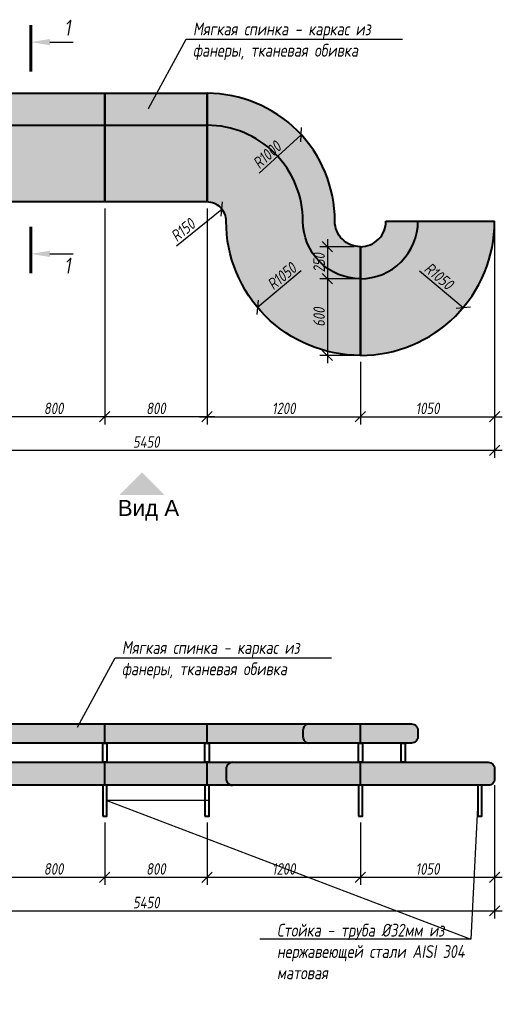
# Model space of a CAD drawing. Header units: millimetres. Extents: x 42571 to 146629, y -34435 to 73146.
# Tile 78 of 93: x 91829 to 95605, y 4436 to 12134. Entities that reach past the tile are written whole.
import ezdxf
from ezdxf import colors
from ezdxf.entities.mleader import LeaderData, LeaderLine
from ezdxf.math import Vec2, Vec3

# ---------------------------------------------------------------- set-up
doc = ezdxf.new("R2010")
doc.units = ezdxf.units.MM
doc.layers.get('Defpoints').update_dxf_attribs({"color": 31})
for name, color, linetype, lineweight in [('dim_meb', 7, 'Continuous', 5), ('dim_per', 250, 'Continuous', 9), ('wall_obm', 172, 'Continuous', 40)]:
    doc.layers.add(name, color=color, linetype=linetype, lineweight=lineweight)
doc.styles.add('fl_iso paper', font='isocpeur.ttf', dxfattribs={"width": 0.8, "oblique": 10})
doc.styles.add('GEN mobiliers$0$Arial', font='arial.ttf')
doc.styles.add('In tre', font='isocpeur.ttf', dxfattribs={"width": 0.8, "oblique": 10})
doc.styles.get("Standard").update_dxf_attribs({"font": 'arial.ttf'})
doc.dimstyles.new('In tre 1_50', dxfattribs={"dimtxt": 90, "dimasz": 80, "dimexe": 60, "dimexo": 50, "dimgap": 20, "dimtad": 1, "dimdec": 0, "dimrnd": 5, "dimzin": 0, "dimdsep": 46, "dimtxsty": 'fl_iso paper', "dimblk": 'OBLIQUE', "dimcen": 0, "dimdle": 60, "dimadec": 0, "dimazin": 0, "dimtfac": 1, "dimtdec": 0, "dimtofl": 0, "dimtmove": 1, "dimatfit": 1, "dimfxl": 40, "dimtolj": 1, "dimtzin": 0, "dimarcsym": 1})

# ---------------------------------------------------------------- blocks, each defined once
blk = doc.blocks.new('_Oblique')
at = {"color": 0, "linetype": 'ByBlock', "lineweight": -2}
blk.add_line((-0.5, -0.5), (0.5, 0.5), dxfattribs=at)
blk = doc.blocks.new('*D671')
at = {"layer": 'Defpoints', "color": 0, "transparency": 16777216}
for p in [(93294.8, 10709.1), (94494.8, 9509.1), (94494.8, 9030.4)]:
    blk.add_point(p, dxfattribs=at)
at = {"layer": 'dim_meb', "color": 0, "lineweight": -2, "transparency": 16777216}
for p, q in [((93294.8, 10659.1), (93294.8, 8970.4)), ((94494.8, 9459.1), (94494.8, 8970.4)), ((93234.8, 9030.4), (94554.8, 9030.4))]:
    blk.add_line(p, q, dxfattribs=at)
at = {"layer": 'dim_meb', "color": 0, "lineweight": -2, "transparency": 16777216, "xscale": 80, "yscale": 80, "zscale": 80, "rotation": 180}
blk.add_blockref('_Oblique', (93294.8, 9030.4), dxfattribs=at)
at = {"layer": 'dim_meb', "color": 0, "lineweight": -2, "transparency": 16777216, "xscale": 80, "yscale": 80, "zscale": 80}
blk.add_blockref('_Oblique', (94494.8, 9030.4), dxfattribs=at)
at = {"layer": 'dim_meb', "color": 0, "transparency": 16777216, "insert": (93894.8, 9095.4), "char_height": 90, "attachment_point": 5, "style": 'fl_iso paper'}
blk.add_mtext('\\A1;1200', dxfattribs=at)
blk = doc.blocks.new('*D679')
at = {"layer": 'Defpoints', "color": 0, "transparency": 16777216}
for p in [(90094.8, 10759.1), (95544.8, 10559.1), (95544.8, 8767.6)]:
    blk.add_point(p, dxfattribs=at)
at = {"layer": 'dim_meb', "color": 0, "lineweight": -2, "transparency": 16777216}
for p, q in [((90094.8, 10709.1), (90094.8, 8707.6)), ((95544.8, 10509.1), (95544.8, 8707.6)), ((90034.8, 8767.6), (95604.8, 8767.6))]:
    blk.add_line(p, q, dxfattribs=at)
at = {"layer": 'dim_meb', "color": 0, "lineweight": -2, "transparency": 16777216, "xscale": 80, "yscale": 80, "zscale": 80, "rotation": 180}
blk.add_blockref('_Oblique', (90094.8, 8767.6), dxfattribs=at)
at = {"layer": 'dim_meb', "color": 0, "lineweight": -2, "transparency": 16777216, "xscale": 80, "yscale": 80, "zscale": 80}
blk.add_blockref('_Oblique', (95544.8, 8767.6), dxfattribs=at)
at = {"layer": 'dim_meb', "color": 0, "transparency": 16777216, "insert": (92819.8, 8832.6), "char_height": 90, "attachment_point": 5, "style": 'fl_iso paper'}
blk.add_mtext('\\A1;5450', dxfattribs=at)
blk = doc.blocks.new('*D684')
at = {"layer": 'Defpoints', "color": 0, "transparency": 16777216}
for p in [(93411.1, 10653.8), (93294.8, 10559.1)]:
    blk.add_point(p, dxfattribs=at)
at = {"layer": 'dim_meb', "color": 0, "lineweight": -2, "transparency": 16777216}
blk.add_line((93056.7, 10365.2), (93411.1, 10653.8), dxfattribs=at)
at = {"layer": 'dim_meb', "color": 0, "lineweight": -2, "transparency": 16777216, "xscale": 80, "yscale": 80, "zscale": 80, "rotation": 39.15276142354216}
blk.add_blockref('_Oblique', (93411.1, 10653.8), dxfattribs=at)
at = {"layer": 'dim_meb', "color": 0, "transparency": 16777216, "insert": (93107.2, 10490.1), "char_height": 90, "attachment_point": 5, "rotation": 39.15276, "style": 'fl_iso paper'}
blk.add_mtext('\\A1;R150', dxfattribs=at)
blk = doc.blocks.new('*D692')
at = {"layer": 'Defpoints', "color": 0, "transparency": 16777216}
for p in [(94031.9, 11234.8), (93294.8, 10559.1)]:
    blk.add_point(p, dxfattribs=at)
at = {"layer": 'dim_meb', "color": 0, "lineweight": -2, "transparency": 16777216}
blk.add_line((93702.9, 10933.2), (94031.9, 11234.8), dxfattribs=at)
at = {"layer": 'dim_meb', "color": 0, "lineweight": -2, "transparency": 16777216, "xscale": 80, "yscale": 80, "zscale": 80, "rotation": 42.51354809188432}
blk.add_blockref('_Oblique', (94031.9, 11234.8), dxfattribs=at)
at = {"layer": 'dim_meb', "color": 0, "transparency": 16777216, "insert": (93764.5, 11077.9), "char_height": 90, "attachment_point": 5, "rotation": 42.51355, "style": 'fl_iso paper'}
blk.add_mtext('\\A1;R1000', dxfattribs=at)
blk = doc.blocks.new('*D710')
at = {"layer": 'Defpoints', "color": 0, "transparency": 16777216}
for p in [(91694.8, 5908.4), (92494.8, 5908.4), (92494.8, 5429.7)]:
    blk.add_point(p, dxfattribs=at)
at = {"layer": 'dim_meb', "color": 0, "lineweight": -2, "transparency": 16777216}
for p, q in [((91694.8, 5858.4), (91694.8, 5369.7)), ((92494.8, 5858.4), (92494.8, 5369.7)), ((91634.8, 5429.7), (92554.8, 5429.7))]:
    blk.add_line(p, q, dxfattribs=at)
at = {"layer": 'dim_meb', "color": 0, "lineweight": -2, "transparency": 16777216, "xscale": 80, "yscale": 80, "zscale": 80, "rotation": 180}
blk.add_blockref('_Oblique', (91694.8, 5429.7), dxfattribs=at)
at = {"layer": 'dim_meb', "color": 0, "lineweight": -2, "transparency": 16777216, "xscale": 80, "yscale": 80, "zscale": 80}
blk.add_blockref('_Oblique', (92494.8, 5429.7), dxfattribs=at)
at = {"layer": 'dim_meb', "color": 0, "transparency": 16777216, "insert": (92094.8, 5494.7), "char_height": 90, "attachment_point": 5, "style": 'fl_iso paper'}
blk.add_mtext('\\A1;800', dxfattribs=at)
blk = doc.blocks.new('*D711')
at = {"layer": 'Defpoints', "color": 0, "transparency": 16777216}
for p in [(93294.8, 5908.4), (94494.8, 5858.4), (94494.8, 5429.7)]:
    blk.add_point(p, dxfattribs=at)
at = {"layer": 'dim_meb', "color": 0, "lineweight": -2, "transparency": 16777216}
for p, q in [((93294.8, 5858.4), (93294.8, 5369.7)), ((94494.8, 5808.4), (94494.8, 5369.7)), ((93234.8, 5429.7), (94554.8, 5429.7))]:
    blk.add_line(p, q, dxfattribs=at)
at = {"layer": 'dim_meb', "color": 0, "lineweight": -2, "transparency": 16777216, "xscale": 80, "yscale": 80, "zscale": 80, "rotation": 180}
blk.add_blockref('_Oblique', (93294.8, 5429.7), dxfattribs=at)
at = {"layer": 'dim_meb', "color": 0, "lineweight": -2, "transparency": 16777216, "xscale": 80, "yscale": 80, "zscale": 80}
blk.add_blockref('_Oblique', (94494.8, 5429.7), dxfattribs=at)
at = {"layer": 'dim_meb', "color": 0, "transparency": 16777216, "insert": (93894.8, 5494.7), "char_height": 90, "attachment_point": 5, "style": 'fl_iso paper'}
blk.add_mtext('\\A1;1200', dxfattribs=at)
blk = doc.blocks.new('*D716')
at = {"layer": 'Defpoints', "color": 0, "transparency": 16777216}
for p in [(95544.8, 6198.4), (94494.8, 5908.4), (95544.8, 5429.7)]:
    blk.add_point(p, dxfattribs=at)
at = {"layer": 'dim_meb', "color": 0, "lineweight": -2, "transparency": 16777216}
for p, q in [((95544.8, 6148.4), (95544.8, 5369.7)), ((94494.8, 5858.4), (94494.8, 5369.7)), ((94434.8, 5429.7), (95604.8, 5429.7))]:
    blk.add_line(p, q, dxfattribs=at)
at = {"layer": 'dim_meb', "color": 0, "lineweight": -2, "transparency": 16777216, "xscale": 80, "yscale": 80, "zscale": 80, "rotation": 180}
blk.add_blockref('_Oblique', (94494.8, 5429.7), dxfattribs=at)
at = {"layer": 'dim_meb', "color": 0, "lineweight": -2, "transparency": 16777216, "xscale": 80, "yscale": 80, "zscale": 80}
blk.add_blockref('_Oblique', (95544.8, 5429.7), dxfattribs=at)
at = {"layer": 'dim_meb', "color": 0, "transparency": 16777216, "insert": (95019.8, 5494.7), "char_height": 90, "attachment_point": 5, "style": 'fl_iso paper'}
blk.add_mtext('\\A1;1050', dxfattribs=at)
blk = doc.blocks.new('*D707')
at = {"layer": 'Defpoints', "color": 0, "transparency": 16777216}
for p in [(90094.8, 6198.4), (95544.8, 6198.4), (95544.8, 5166.9)]:
    blk.add_point(p, dxfattribs=at)
at = {"layer": 'dim_meb', "color": 0, "lineweight": -2, "transparency": 16777216}
for p, q in [((90094.8, 6148.4), (90094.8, 5106.9)), ((95544.8, 6148.4), (95544.8, 5106.9)), ((90034.8, 5166.9), (95604.8, 5166.9))]:
    blk.add_line(p, q, dxfattribs=at)
at = {"layer": 'dim_meb', "color": 0, "lineweight": -2, "transparency": 16777216, "xscale": 80, "yscale": 80, "zscale": 80, "rotation": 180}
blk.add_blockref('_Oblique', (90094.8, 5166.9), dxfattribs=at)
at = {"layer": 'dim_meb', "color": 0, "lineweight": -2, "transparency": 16777216, "xscale": 80, "yscale": 80, "zscale": 80}
blk.add_blockref('_Oblique', (95544.8, 5166.9), dxfattribs=at)
at = {"layer": 'dim_meb', "color": 0, "transparency": 16777216, "insert": (92819.8, 5231.9), "char_height": 90, "attachment_point": 5, "style": 'fl_iso paper'}
blk.add_mtext('\\A1;5450', dxfattribs=at)
blk = doc.blocks.new('*D1160')
at = {"layer": 'Defpoints', "color": 0, "transparency": 16777216}
for p in [(92494.8, 10709.1), (93294.8, 10709.1), (92494.8, 9030.4)]:
    blk.add_point(p, dxfattribs=at)
at = {"layer": 'dim_meb', "color": 0, "lineweight": -2, "transparency": 16777216}
for p, q in [((92494.8, 10659.1), (92494.8, 8970.4)), ((93294.8, 10659.1), (93294.8, 8970.4)), ((93354.8, 9030.4), (92434.8, 9030.4))]:
    blk.add_line(p, q, dxfattribs=at)
at = {"layer": 'dim_meb', "color": 0, "lineweight": -2, "transparency": 16777216, "xscale": 80, "yscale": 80, "zscale": 80, "rotation": 180}
blk.add_blockref('_Oblique', (92494.8, 9030.4), dxfattribs=at)
at = {"layer": 'dim_meb', "color": 0, "lineweight": -2, "transparency": 16777216, "xscale": 80, "yscale": 80, "zscale": 80}
blk.add_blockref('_Oblique', (93294.8, 9030.4), dxfattribs=at)
at = {"layer": 'dim_meb', "color": 0, "transparency": 16777216, "insert": (92894.8, 9095.4), "char_height": 90, "attachment_point": 5, "style": 'fl_iso paper'}
blk.add_mtext('\\A1;800', dxfattribs=at)
blk = doc.blocks.new('*D1161')
at = {"layer": 'Defpoints', "color": 0, "transparency": 16777216}
for p in [(91694.8, 10709.1), (92494.8, 10709.1), (91694.8, 9030.4)]:
    blk.add_point(p, dxfattribs=at)
at = {"layer": 'dim_meb', "color": 0, "lineweight": -2, "transparency": 16777216}
for p, q in [((91694.8, 10659.1), (91694.8, 8970.4)), ((92494.8, 10659.1), (92494.8, 8970.4)), ((92554.8, 9030.4), (91634.8, 9030.4))]:
    blk.add_line(p, q, dxfattribs=at)
at = {"layer": 'dim_meb', "color": 0, "lineweight": -2, "transparency": 16777216, "xscale": 80, "yscale": 80, "zscale": 80, "rotation": 180}
blk.add_blockref('_Oblique', (91694.8, 9030.4), dxfattribs=at)
at = {"layer": 'dim_meb', "color": 0, "lineweight": -2, "transparency": 16777216, "xscale": 80, "yscale": 80, "zscale": 80}
blk.add_blockref('_Oblique', (92494.8, 9030.4), dxfattribs=at)
at = {"layer": 'dim_meb', "color": 0, "transparency": 16777216, "insert": (92094.8, 9095.4), "char_height": 90, "attachment_point": 5, "style": 'fl_iso paper'}
blk.add_mtext('\\A1;800', dxfattribs=at)
blk = doc.blocks.new('*D2073')
at = {"layer": 'Defpoints', "color": 0, "transparency": 16777216}
for p in [(95544.8, 9608.3), (94494.8, 9214.7), (95544.8, 9030.4)]:
    blk.add_point(p, dxfattribs=at)
at = {"layer": 'dim_meb', "color": 0, "lineweight": -2, "transparency": 16777216}
for p, q in [((95544.8, 9558.3), (95544.8, 8970.4)), ((94494.8, 9164.7), (94494.8, 8970.4)), ((94434.8, 9030.4), (95604.8, 9030.4))]:
    blk.add_line(p, q, dxfattribs=at)
at = {"layer": 'dim_meb', "color": 0, "lineweight": -2, "transparency": 16777216, "xscale": 80, "yscale": 80, "zscale": 80, "rotation": 180}
blk.add_blockref('_Oblique', (94494.8, 9030.4), dxfattribs=at)
at = {"layer": 'dim_meb', "color": 0, "lineweight": -2, "transparency": 16777216, "xscale": 80, "yscale": 80, "zscale": 80}
blk.add_blockref('_Oblique', (95544.8, 9030.4), dxfattribs=at)
at = {"layer": 'dim_meb', "color": 0, "transparency": 16777216, "insert": (95019.8, 9095.4), "char_height": 90, "attachment_point": 5, "style": 'fl_iso paper'}
blk.add_mtext('\\A1;1050', dxfattribs=at)
blk = doc.blocks.new('*D2075')
at = {"layer": 'Defpoints', "color": 0, "transparency": 16777216}
for p in [(94494.8, 10559.1), (93690.1, 9884.5)]:
    blk.add_point(p, dxfattribs=at)
at = {"layer": 'dim_meb', "color": 0, "lineweight": -2, "transparency": 16777216}
blk.add_line((94032.1, 10171.2), (93690.1, 9884.5), dxfattribs=at)
at = {"layer": 'dim_meb', "color": 0, "lineweight": -2, "transparency": 16777216, "xscale": 80, "yscale": 80, "zscale": 80, "rotation": 219.9703255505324}
blk.add_blockref('_Oblique', (93690.1, 9884.5), dxfattribs=at)
at = {"layer": 'dim_meb', "color": 0, "transparency": 16777216, "insert": (93880.6, 10129.1), "char_height": 90, "attachment_point": 5, "rotation": 39.97033, "style": 'fl_iso paper'}
blk.add_mtext('\\A1;R1050', dxfattribs=at)
blk = doc.blocks.new('*D2076')
at = {"layer": 'Defpoints', "color": 0, "transparency": 16777216}
for p in [(94494.8, 10559.1), (95299.5, 9884.5)]:
    blk.add_point(p, dxfattribs=at)
at = {"layer": 'dim_meb', "color": 0, "lineweight": -2, "transparency": 16777216}
blk.add_line((94957.5, 10171.2), (95299.5, 9884.5), dxfattribs=at)
blk.add_arc((94494.8, 10559.1), 1050, 272.72837, 323.30372, dxfattribs=at)
at = {"layer": 'dim_meb', "color": 0, "lineweight": -2, "transparency": 16777216, "xscale": 80, "yscale": 80, "zscale": 80, "rotation": 320.0296744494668}
blk.add_blockref('_Oblique', (95299.5, 9884.5), dxfattribs=at)
at = {"layer": 'dim_meb', "color": 0, "transparency": 16777216, "insert": (95108.9, 10129.1), "char_height": 90, "attachment_point": 5, "rotation": 320.02967, "style": 'fl_iso paper'}
blk.add_mtext('\\A1;R1050', dxfattribs=at)
blk = doc.blocks.new('*D2077')
at = {"layer": 'Defpoints', "color": 0, "transparency": 16777216}
for p in [(94494.8, 10359.1), (94236.8, 10109.1), (94494.8, 10109.1)]:
    blk.add_point(p, dxfattribs=at)
at = {"layer": 'dim_meb', "color": 0, "lineweight": -2, "transparency": 16777216}
for p, q in [((94236.8, 10419.1), (94236.8, 10049.1)), ((94444.8, 10359.1), (94176.8, 10359.1)), ((94444.8, 10109.1), (94176.8, 10109.1))]:
    blk.add_line(p, q, dxfattribs=at)
at = {"layer": 'dim_meb', "color": 0, "lineweight": -2, "transparency": 16777216, "xscale": 80, "yscale": 80, "zscale": 80}
for p, rotation in [((94236.8, 10359.1), 90), ((94236.8, 10109.1), 270)]:
    blk.add_blockref('_Oblique', p, dxfattribs=dict(at, rotation=rotation))
at = {"layer": 'dim_meb', "color": 0, "transparency": 16777216, "insert": (94171.8, 10234.1), "char_height": 90, "attachment_point": 5, "rotation": 90, "style": 'fl_iso paper'}
blk.add_mtext('\\A1;250', dxfattribs=at)
blk = doc.blocks.new('*D2078')
at = {"layer": 'Defpoints', "color": 0, "transparency": 16777216}
for p in [(94494.8, 10109.1), (94236.8, 9509.1), (94494.8, 9509.1)]:
    blk.add_point(p, dxfattribs=at)
at = {"layer": 'dim_meb', "color": 0, "lineweight": -2, "transparency": 16777216}
for p, q in [((94236.8, 10169.1), (94236.8, 9449.1)), ((94444.8, 10109.1), (94176.8, 10109.1)), ((94444.8, 9509.1), (94176.8, 9509.1))]:
    blk.add_line(p, q, dxfattribs=at)
at = {"layer": 'dim_meb', "color": 0, "lineweight": -2, "transparency": 16777216, "xscale": 80, "yscale": 80, "zscale": 80}
for p, rotation in [((94236.8, 10109.1), 90), ((94236.8, 9509.1), 270)]:
    blk.add_blockref('_Oblique', p, dxfattribs=dict(at, rotation=rotation))
at = {"layer": 'dim_meb', "color": 0, "transparency": 16777216, "insert": (94171.8, 9809.1), "char_height": 90, "attachment_point": 5, "rotation": 90, "style": 'fl_iso paper'}
blk.add_mtext('\\A1;600', dxfattribs=at)
blk = doc.blocks.new('*D2079')
at = {"layer": 'Defpoints', "color": 0, "transparency": 16777216}
for p in [(92494.8, 5908.4), (93294.8, 5908.4), (93294.8, 5429.7)]:
    blk.add_point(p, dxfattribs=at)
at = {"layer": 'dim_meb', "color": 0, "lineweight": -2, "transparency": 16777216}
for p, q in [((92494.8, 5858.4), (92494.8, 5369.7)), ((93294.8, 5858.4), (93294.8, 5369.7)), ((92434.8, 5429.7), (93354.8, 5429.7))]:
    blk.add_line(p, q, dxfattribs=at)
at = {"layer": 'dim_meb', "color": 0, "lineweight": -2, "transparency": 16777216, "xscale": 80, "yscale": 80, "zscale": 80, "rotation": 180}
blk.add_blockref('_Oblique', (92494.8, 5429.7), dxfattribs=at)
at = {"layer": 'dim_meb', "color": 0, "lineweight": -2, "transparency": 16777216, "xscale": 80, "yscale": 80, "zscale": 80}
blk.add_blockref('_Oblique', (93294.8, 5429.7), dxfattribs=at)
at = {"layer": 'dim_meb', "color": 0, "transparency": 16777216, "insert": (92894.8, 5494.7), "char_height": 90, "attachment_point": 5, "style": 'fl_iso paper'}
blk.add_mtext('\\A1;800', dxfattribs=at)

msp = doc.modelspace()

# ---------------------------------------------------------------- hatches: boundary and pattern name
msp.add_hatch(color=256).paths.add_polyline_path([(92963.3, 8417.5), (92609.7, 8417.5), (92786.5, 8594.3)])
at = {"layer": 'dim_meb', "linetype": 'ByBlock', "true_color": 0xc0ada0, "transparency": 33554534}
h = msp.add_hatch(color=253, dxfattribs=at)
h.dxf.hatch_style = 2
h.paths.add_polyline_path([(90894.8, 11559.1), (90144.8, 11559.1, 0.414214), (90094.8, 11509.1), (90094.8, 11359.1, 0.414214), (90144.8, 11309.1), (90894.8, 11309.1)])
h.paths.add_polyline_path([(90894.8, 11309.1), (90144.8, 11309.1, -0.414214), (90094.8, 11359.1), (90094.8, 10759.1, 0.414214), (90144.8, 10709.1), (90894.8, 10709.1)])
h.paths.add_polyline_path([(91694.8, 11559.1), (90894.8, 11559.1), (90894.8, 11309.1), (91694.8, 11309.1)])
h.paths.add_polyline_path([(91694.8, 11309.1), (90894.8, 11309.1), (90894.8, 10709.1), (91694.8, 10709.1)])
h.paths.add_polyline_path([(92494.8, 11559.1), (91694.8, 11559.1), (91694.8, 11309.1), (92494.8, 11309.1)])
h.paths.add_polyline_path([(92494.8, 11309.1), (91694.8, 11309.1), (91694.8, 10709.1), (92494.8, 10709.1)])
h.paths.add_polyline_path([(93294.8, 11559.1), (92494.8, 11559.1), (92494.8, 11309.1), (93294.8, 11309.1)])
h.paths.add_polyline_path([(93294.8, 11309.1), (92494.8, 11309.1), (92494.8, 10709.1), (93294.8, 10709.1)])
h.paths.add_polyline_path([(93294.8, 11559.1), (93294.8, 11309.1, -0.414214), (94044.8, 10559.1, 0.414214), (94494.8, 10109.1), (94494.8, 10359.1, -0.414214), (94294.8, 10559.1, 0.414214)])
h.paths.add_polyline_path([(93294.8, 11309.1), (93294.8, 10709.1, -0.414214), (93444.8, 10559.1, 0.414214), (94494.8, 9509.1), (94494.8, 10109.1, -0.414214), (94044.8, 10559.1, 0.414214)])
h.paths.add_polyline_path([(94944.8, 10559.1), (94694.8, 10559.1, -0.414214), (94494.8, 10359.1), (94494.8, 10109.1, 0.414214)], flags=17)
h.paths.add_polyline_path([(95544.8, 10559.1), (94944.8, 10559.1, -0.414214), (94494.8, 10109.1), (94494.8, 9509.1, 0.414214)])
h.paths.add_polyline_path([(93714, 10891.6), (93927.6, 11087.5), (93810.1, 11271.8), (93596.5, 11076)], flags=24)
h.paths.add_polyline_path([(94275, 10117.8), (94275, 10314), (94059.6, 10351.9), (94059.6, 10155.7)], flags=24)
h.paths.add_polyline_path([(93821.9, 9945.3), (94044, 10131.4), (93934.8, 10320.8), (93712.7, 10134.7)], flags=24)
h.paths.add_polyline_path([(94275, 9692.8), (94275, 9889), (94059.6, 9926.9), (94059.6, 9730.7)], flags=24)
h.paths.add_polyline_path([(94917.7, 10154.8), (95139.8, 9968.6), (95307.2, 10109.3), (95085.1, 10295.4)], flags=24)
h = msp.add_hatch(color=253, dxfattribs=at)
h.dxf.hatch_style = 1
edge = h.paths.add_edge_path()
edge.add_line((90144.8, 6628.4), (94894.8, 6628.4))
edge.add_arc((94894.8, 6578.4), 50, 0, 90, ccw=False)
edge.add_line((94944.8, 6578.4), (94944.8, 6528.4))
edge.add_arc((94894.8, 6528.4), 50, -90, 0, ccw=False)
edge.add_line((94894.8, 6478.4), (90144.8, 6478.4))
edge.add_arc((90144.8, 6528.4), 50, 180, 270, ccw=False)
edge.add_line((90094.8, 6528.4), (90094.8, 6578.4))
edge.add_arc((90144.8, 6578.4), 50, 90, 180, ccw=False)
edge = h.paths.add_edge_path()
edge.add_line((90144.8, 6328.4), (95494.8, 6328.4))
edge.add_arc((95494.8, 6278.4), 50, 0, 90, ccw=False)
edge.add_line((95544.8, 6278.4), (95544.8, 6198.4))
edge.add_arc((95494.8, 6198.4), 50, -90, 0, ccw=False)
edge.add_line((95494.8, 6148.4), (90144.8, 6148.4))
edge.add_arc((90144.8, 6198.4), 50, 180, 270, ccw=False)
edge.add_line((90094.8, 6198.4), (90094.8, 6278.4))
edge.add_arc((90144.8, 6278.4), 50, 90, 180, ccw=False)

# ---------------------------------------------------------------- linework, layer by layer
at = {"layer": 'dim_per', "linetype": 'ByBlock', "const_width": 25}
for points in [[(91916.5, 11727.2), (91916.5, 12092.7)], [(91916.5, 10150.9), (91916.5, 10516.5)]]:
    msp.add_lwpolyline(points, dxfattribs=at)
at = {"layer": 'wall_obm', "linetype": 'ByBlock'}
for points in [[(92494.8, 10709.1), (91694.8, 10709.1), (91694.8, 11559.1), (92494.8, 11559.1)], [(93294.8, 10709.1), (92494.8, 10709.1), (92494.8, 11559.1), (93294.8, 11559.1)], [(94494.8, 9509.1), (94494.8, 9509.1), (94494.8, 10359.1), (94494.8, 10359.1)], [(92510.8, 6328.4), (92478.8, 6328.4), (92478.8, 6478.4), (92510.8, 6478.4)], [(93310.8, 6328.4), (93278.8, 6328.4), (93278.8, 6478.4), (93310.8, 6478.4)], [(94510.8, 6328.4), (94478.8, 6328.4), (94478.8, 6478.4), (94510.8, 6478.4)], [(94844.8, 6328.4), (94812.8, 6328.4), (94812.8, 6478.4), (94844.8, 6478.4)], [(92478.8, 5908.4), (92510.8, 5908.4), (92510.8, 6148.4), (92478.8, 6148.4)], [(93278.8, 5908.4), (93310.8, 5908.4), (93310.8, 6148.4), (93278.8, 6148.4)], [(94478.8, 5908.4), (94510.8, 5908.4), (94510.8, 6148.4), (94478.8, 6148.4)], [(95412.8, 5908.4), (95444.8, 5908.4), (95444.8, 6148.4), (95412.8, 6148.4)]]:
    msp.add_lwpolyline(points, close=True, dxfattribs=at)
for points in [[(92494.8, 10709.1), (92494.8, 11559.1)], [(93294.8, 10709.1), (93294.8, 11559.1)], [(91694.8, 11309.1), (92494.8, 11309.1)], [(92494.8, 11309.1), (93294.8, 11309.1)], [(94694.8, 10559.1), (95544.8, 10559.1)], [(92494.8, 6478.4), (92494.8, 6628.4)], [(93294.8, 6478.4), (93294.8, 6628.4)], [(94494.8, 6478.4), (94494.8, 6628.4)], [(92494.8, 6148.4), (92494.8, 6328.4)], [(93294.8, 6148.4), (93294.8, 6328.4)], [(94494.8, 6148.4), (94494.8, 6328.4)]]:
    msp.add_lwpolyline(points, dxfattribs=at)
for points in [[(94494.8, 10359.1), (94494.8, 10359.1, -0.414214), (94294.8, 10559.1, 0.414214), (93294.8, 11559.1, 0.414214)], [(94494.8, 10109.1), (94494.8, 10109.1, -0.414214), (94044.8, 10559.1, 0.414214), (93294.8, 11309.1, 0.414214)], [(94494.8, 9509.1), (94494.8, 9509.1, -0.414214), (93444.8, 10559.1, 0.414214), (93294.8, 10709.1, -0.180946)], [(94494.8, 9509.1), (94494.8, 9509.1, 0.414214), (95544.8, 10559.1)], [(94494.8, 10359.1), (94494.8, 10359.1, 0.414214), (94694.8, 10559.1)], [(94494.8, 10109.1), (94494.8, 10109.1, 0.414214), (94944.8, 10559.1)], [(94094.8, 6628.4, 0.414214), (94044.8, 6578.4), (94044.8, 6528.4, 0.414214), (94094.8, 6478.4)], [(93494.8, 6328.4, 0.414214), (93444.8, 6278.4), (93444.8, 6198.4, 0.414214), (93494.8, 6148.4)]]:
    msp.add_lwpolyline(points, format="xyb", dxfattribs=at)
for points in [[(90144.8, 6628.4), (94894.8, 6628.4, -0.414214), (94944.8, 6578.4), (94944.8, 6528.4, -0.414214), (94894.8, 6478.4), (90144.8, 6478.4, -0.414214), (90094.8, 6528.4), (90094.8, 6578.4, -0.414214)], [(90144.8, 6328.4), (95494.8, 6328.4, -0.414214), (95544.8, 6278.4), (95544.8, 6198.4, -0.414214), (95494.8, 6148.4), (90144.8, 6148.4, -0.414214), (90094.8, 6198.4), (90094.8, 6278.4, -0.414214)]]:
    msp.add_lwpolyline(points, format="xyb", close=True, dxfattribs=at)

# ---------------------------------------------------------------- texts
at = {"insert": (92596.2, 8379.3), "char_height": 125, "width": 1137.152, "attachment_point": 1, "style": 'GEN mobiliers$0$Arial'}
msp.add_mtext('Вид А ', dxfattribs=at)
at = {"layer": 'dim_per', "linetype": 'ByBlock', "char_height": 125, "attachment_point": 1, "style": 'In tre'}
for insert in [(92177.3, 12134.3), (92177.3, 10273.5)]:
    msp.add_mtext_dynamic_manual_height_columns('1', width=3.744, gutter_width=12.5, heights=[0], dxfattribs=dict(at, insert=insert))

# ---------------------------------------------------------------- dimensions: what is measured, and where the dimension line sits
at = {"layer": 'dim_meb'}
for center, mpoint, picture, middle in [((93294.8, 10559.1), (94031.9, 11234.8), '*D692', (93808.4, 11030)), ((93294.8, 10559.1), (93411.1, 10653.8), '*D684', (93148.2, 10439.7)), ((94494.8, 10559.1), (93690.1, 9884.5), '*D2075', (93922.4, 10079.3)), ((94494.8, 10559.1), (95299.5, 9884.5), '*D2076', (95067.2, 10079.3))]:
    dim = msp.add_radius_dim(center=center, mpoint=mpoint, dimstyle='In tre 1_50', dxfattribs=at)
    dim.commit()
    dim.dimension.update_dxf_attribs({"geometry": picture, "text_midpoint": middle, "dimtype": 164})
for base, p1, p2, picture, middle in [((95544.8, 8767.6), (90094.8, 10759.1), (95544.8, 10559.1), '*D679', (92819.8, 8832.6)), ((91694.8, 9030.4), (92494.8, 10709.1), (91694.8, 10709.1), '*D1161', (92094.8, 9095.4)), ((92494.8, 9030.4), (93294.8, 10709.1), (92494.8, 10709.1), '*D1160', (92894.8, 9095.4)), ((94494.8, 9030.4), (93294.8, 10709.1), (94494.8, 9509.1), '*D671', (93894.8, 9095.4)), ((95544.8, 9030.4), (94494.8, 9214.7), (95544.8, 9608.3), '*D2073', (95019.8, 9095.4)), ((95544.8, 5166.9), (90094.8, 6198.4), (95544.8, 6198.4), '*D707', (92819.8, 5231.9)), ((95544.8, 5429.7), (94494.8, 5908.4), (95544.8, 6198.4), '*D716', (95019.8, 5494.7)), ((92494.8, 5429.7), (91694.8, 5908.4), (92494.8, 5908.4), '*D710', (92094.8, 5494.7)), ((93294.8, 5429.7), (92494.8, 5908.4), (93294.8, 5908.4), '*D2079', (92894.8, 5494.7)), ((94494.8, 5429.7), (93294.8, 5908.4), (94494.8, 5858.4), '*D711', (93894.8, 5494.7))]:
    dim = msp.add_linear_dim(base=base, p1=p1, p2=p2, dimstyle='In tre 1_50', dxfattribs=at)
    dim.commit()
    dim.dimension.update_dxf_attribs({"geometry": picture, "text_midpoint": middle})
for base, p1, p2, picture, middle in [((94236.8, 10109.1), (94494.8, 10359.1), (94494.8, 10109.1), '*D2077', (94171.8, 10234.1)), ((94236.8, 9509.1), (94494.8, 10109.1), (94494.8, 9509.1), '*D2078', (94171.8, 9809.1))]:
    dim = msp.add_linear_dim(base=base, p1=p1, p2=p2, angle=90, dimstyle='In tre 1_50', dxfattribs=at)
    dim.commit()
    dim.dimension.update_dxf_attribs({"geometry": picture, "text_midpoint": middle})

# ---------------------------------------------------------------- leaders
at = {"layer": 'dim_meb', "linetype": 'ByBlock'}
ml = msp.add_multileader_mtext('Standard', dxfattribs=at)
ml.set_content('Мягкая спинка - каркас из фанеры, тканевая обивка', color=256, style='fl_iso paper')
ml.set_leader_properties()
ml.build(insert=Vec2(0, 0))
ml.multileader.update_dxf_attribs({"text_left_attachment_type": 6, "text_right_attachment_type": 6})
ctx = ml.context
ctx.base_point, ctx.char_height, ctx.plane_origin = Vec3(93183, 11981.8), 100, Vec3(92842.3, 11160.8)
ctx.left_attachment, ctx.right_attachment = 6, 6
notes = []
notes.append((ctx, [(1, (1, 1, 0), (93132.4, 11981.8), (1, 0), 50.5, [(1, [(92835.6, 11435.5)], 0, [])])]))
ctx.mtext.insert, ctx.mtext.width, ctx.mtext.flow_direction = Vec3(93185, 12111.8), 1623.797, 5
ml = msp.add_multileader_mtext('Standard', dxfattribs=at)
ml.set_content('Мягкая спинка - каркас из фанеры, тканевая обивка', color=256, style='fl_iso paper')
ml.set_leader_properties()
ml.build(insert=Vec2(0, 0))
ml.multileader.update_dxf_attribs({"text_left_attachment_type": 6, "text_right_attachment_type": 6})
ctx = ml.context
ctx.base_point, ctx.char_height, ctx.plane_origin = Vec3(92626.8, 7145.9), 100, Vec3(92836.2, 6324.9)
ctx.left_attachment, ctx.right_attachment = 6, 6
notes.append((ctx, [(1, (1, 1, 0), (92576.3, 7145.9), (1, 0), 50.5, [(1, [(92279.5, 6599.6)], 0, [])])]))
ctx.mtext.insert, ctx.mtext.width, ctx.mtext.flow_direction = Vec3(92628.8, 7275.9), 1623.797, 5
ml = msp.add_multileader_mtext('Standard', dxfattribs=at)
ml.set_content('Стойка - труба %%C32мм из нержавеющей{\\C0; стали AISI 304 матовая}', color=256, style='fl_iso paper')
ml.set_leader_properties()
ml.build(insert=Vec2(0, 0))
ml.multileader.update_dxf_attribs({"text_left_attachment_type": 6, "text_right_attachment_type": 6})
ctx = ml.context
ctx.base_point, ctx.char_height, ctx.plane_origin = Vec3(93839.6, 4945.7), 100, Vec3(87911.4, 4124.8)
ctx.left_attachment, ctx.right_attachment = 6, 6
notes.append((ctx, [(0, (1, 1, 0), (95359.2, 4945.7), (-1, 0), 8, [(0, [(93305.7, 6028.4), (92510.8, 6028.4)], 0, []), (2, [(95412.8, 6028.4)], 0, [])])]))
ctx.mtext.insert, ctx.mtext.width, ctx.mtext.flow_direction = Vec3(93841.6, 5065.7), 1623.797, 5
at = {"layer": 'dim_per', "linetype": 'ByBlock'}
ml = msp.add_multileader_mtext('Standard', dxfattribs=at)
ml.set_content('', color=256)
ml.set_leader_properties()
ml.build(insert=Vec2(0, 0))
ml.multileader.update_dxf_attribs({"dogleg_length": 0, "arrow_head_size": 150})
ctx = ml.context
ctx.base_point, ctx.char_height, ctx.arrow_head_size, ctx.landing_gap_size, ctx.plane_origin = Vec3(92246.8, 11959), 150, 150, 100, Vec3(91916.5, 11959)
ctx.text_align_type = 2
notes.append((ctx, [(0, (1, 1, 0), (92246.8, 11959), (1, 0), 0, [(0, [(91916.5, 11959)], 0, [])])]))
ctx.mtext.insert, ctx.mtext.alignment, ctx.mtext.flow_direction = Vec3(92346.8, 12034), 3, 5
ml = msp.add_multileader_mtext('Standard', dxfattribs=at)
ml.set_content('', color=256)
ml.set_leader_properties()
ml.build(insert=Vec2(0, 0))
ml.multileader.update_dxf_attribs({"dogleg_length": 0, "arrow_head_size": 150})
ctx = ml.context
ctx.base_point, ctx.char_height, ctx.arrow_head_size, ctx.landing_gap_size, ctx.plane_origin = Vec3(92246.8, 10303.4), 150, 150, 100, Vec3(91916.5, 10303.4)
ctx.text_align_type = 2
notes.append((ctx, [(0, (1, 1, 0), (92246.8, 10303.4), (1, 0), 0, [(0, [(91916.5, 10303.4)], 0, [])])]))
ctx.mtext.insert, ctx.mtext.alignment, ctx.mtext.flow_direction = Vec3(92346.8, 10378.4), 3, 5
for ctx, leaders in notes:
    for number, flags, end, landing, length, lines in leaders:
        leader = LeaderData()
        leader.index, (leader.has_last_leader_line, leader.has_dogleg_vector, leader.attachment_direction) = number, flags
        leader.last_leader_point, leader.dogleg_vector, leader.dogleg_length = Vec3(end), Vec3(landing), length
        for number, points, colour, breaks in lines:
            line = LeaderLine()
            line.index, line.vertices, line.color, line.breaks = number, Vec3.list(points), colors.encode_raw_color(colour), breaks
            leader.lines.append(line)
        ctx.leaders.append(leader)

doc.saveas('drawing.dxf')
